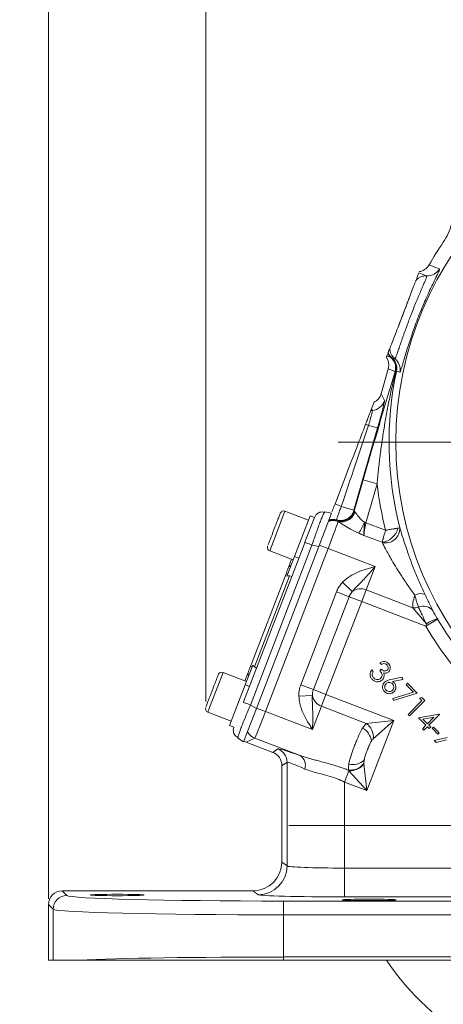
# Model space of a CAD drawing. Header units: inches. Extents: x 0.3 to 33.9, y 0.2 to 21.7.
# Tile 11 of 19: x 17.9 to 21.6, y 5.1 to 13.7. Entities that reach past the tile are written whole.
import ezdxf

# ---------------------------------------------------------------- set-up
doc = ezdxf.new("R2010")
doc.units = ezdxf.units.IN
doc.header["$MEASUREMENT"] = 0
doc.layers.add('SLD-0', color=7, linetype='Continuous', lineweight=15)
doc.styles.add('SLDTEXTSTYLE0', font='TXT', dxfattribs={"width": 0.75})
doc.dimstyles.new('SLDDIMSTYLE0', dxfattribs={"dimtxt": 0.25, "dimasz": 0.13, "dimexe": 0, "dimexo": 0.0625, "dimgap": 0.0625, "dimtad": 0, "dimtih": 1, "dimtoh": 1, "dimrnd": 1e-09, "dimzin": 12, "dimdsep": 46, "dimtxsty": 'SLDTEXTSTYLE0', "dimsah": 1, "dimcen": 0.09, "dimadec": 0, "dimazin": 3, "dimtfac": 1, "dimtofl": 0, "dimtmove": 0, "dimatfit": 3, "dimfxl": 1, "dimfrac": 2, "dimtolj": 1, "dimtzin": 12, "dimarcsym": 0})
doc.dimstyles.new('SLDDIMSTYLE1', dxfattribs={"dimtxt": 0.25, "dimasz": 0.13, "dimexe": 0, "dimexo": 0.0625, "dimgap": 0.0625, "dimtad": 0, "dimtih": 1, "dimtoh": 1, "dimrnd": 1e-09, "dimzin": 12, "dimdsep": 46, "dimtxsty": 'SLDTEXTSTYLE0', "dimsah": 1, "dimcen": 0.09, "dimadec": 0, "dimazin": 3, "dimtfac": 1, "dimtmove": 0, "dimatfit": 0, "dimfxl": 1, "dimfrac": 2, "dimtolj": 1, "dimtzin": 12, "dimarcsym": 0})

# ---------------------------------------------------------------- blocks, each defined once
blk = doc.blocks.new('_D_2')
at = {"layer": 'SLD-0'}
for p, q in [((18.1878, 6.0121), (18.1878, 14.5179)), ((19.5527, 7.7259), (19.5527, 14.5179)), ((18.1878, 14.3929), (17.9378, 14.3929)), ((18.3911, 14.4297), (18.3404, 14.4297)), ((18.3404, 14.4297), (18.3404, 14.0329)), ((19.3493, 14.4297), (19.4001, 14.4297)), ((19.4001, 14.4297), (19.4001, 14.0329)), ((19.5527, 14.3929), (19.8027, 14.3929)), ((18.3404, 14.0329), (18.3911, 14.0329)), ((19.4001, 14.0329), (19.3493, 14.0329))]:
    blk.add_line(p, q, dxfattribs=at)
for points in [[(18.1878, 14.3929), (18.0578, 14.4129), (18.0578, 14.3729)], [(19.5527, 14.3929), (19.6827, 14.3729), (19.6827, 14.4129)]]:
    blk.add_solid(points, dxfattribs=at)
at = {"layer": 'SLD-0', "char_height": 0.25, "attachment_point": 1, "style": 'SLDTEXTSTYLE0'}
for s, insert in [('1.36', (18.4454, 14.8028, 0.413)), ('34.67', (18.4546, 14.3551, 0.413))]:
    blk.add_mtext(s, dxfattribs=dict(at, insert=insert))
blk = doc.blocks.new('_D_3')
at = {"layer": 'SLD-0'}
for p, q in [((19.5527, 7.7259), (19.5527, 14.5179)), ((22.9095, 9.3358), (22.9095, 14.5179)), ((19.5527, 14.3929), (20.6124, 14.3929)), ((20.752, 14.4297), (20.7012, 14.4297)), ((20.7012, 14.4297), (20.7012, 14.0329)), ((21.7102, 14.4297), (21.761, 14.4297)), ((21.761, 14.4297), (21.761, 14.0329)), ((22.9095, 14.3929), (21.8497, 14.3929)), ((20.7012, 14.0329), (20.752, 14.0329)), ((21.761, 14.0329), (21.7102, 14.0329))]:
    blk.add_line(p, q, dxfattribs=at)
for points in [[(19.5527, 14.3929), (19.6827, 14.3729), (19.6827, 14.4129)], [(22.9095, 14.3929), (22.7795, 14.4129), (22.7795, 14.3729)]]:
    blk.add_solid(points, dxfattribs=at)
at = {"layer": 'SLD-0', "char_height": 0.25, "attachment_point": 1, "style": 'SLDTEXTSTYLE0'}
for s, insert in [('3.36', (20.8062, 14.8028, 0.413)), ('85.26', (20.8154, 14.3551, 0.413))]:
    blk.add_mtext(s, dxfattribs=dict(at, insert=insert))
blk = doc.blocks.new('SW_CENTERMARKSYMBOL_0')
at = {"layer": 'SLD-0', "color": 0}
for p, q in [((0, 1), (0, 3.4561)), ((0, 0), (0, 0.5)), ((-1, 0), (-3.4561, 0)), ((0, 0), (-0.5, 0)), ((0, 0), (0, -0.5)), ((0, 0), (0.5, 0)), ((1, 0), (3.4561, 0)), ((0, -1), (0, -3.4561))]:
    blk.add_line(p, q, dxfattribs=at)
blk = doc.blocks.new('SW_CENTERMARKSYMBOL_1')
at = {"layer": 'SLD-0', "color": 0}
for p, q in [((0, 1), (0, 2.635)), ((0, 0), (0, 0.5)), ((-1, 0), (-2.635, 0)), ((0, 0), (-0.5, 0)), ((0, 0), (0, -0.5)), ((0, 0), (0.5, 0)), ((1, 0), (2.635, 0)), ((0, -1), (0, -2.635))]:
    blk.add_line(p, q, dxfattribs=at)

msp = doc.modelspace()

# ---------------------------------------------------------------- linework, layer by layer
at = {"color": 7, "linetype": 'Continuous', "lineweight": 15}
for p, q in [((21.6154, 11.7165), (21.6157, 11.7164)), ((21.4918, 11.5199), (21.4918, 11.5199)), ((21.3102, 11.2081), (21.2206, 10.9745)), ((21.1265, 10.7295), (21.1215, 10.7165)), ((21.1265, 10.7295), (21.1606, 10.7165)), ((21.1342, 10.7496), (21.1346, 10.7506)), ((21.1606, 10.7165), (21.1666, 10.7153)), ((21.0759, 10.4009), (21.1376, 10.616)), ((21.1376, 10.616), (21.1967, 10.5933)), ((21.1376, 10.616), (21.1376, 10.616)), ((21.2039, 10.599), (21.2087, 10.598)), ((21.1049, 10.3428), (21.0759, 10.4009)), ((20.9933, 10.2708), (20.9871, 10.2547)), ((20.9933, 10.2708), (21.0148, 10.3269)), ((20.8404, 9.3907), (21.0449, 10.1036)), ((21.0449, 10.1036), (20.9661, 10.1262)), ((20.9207, 9.6531), (20.8423, 9.3796)), ((20.9207, 9.6531), (21.0408, 9.6186)), ((20.9437, 9.2802), (21.0408, 9.6186)), ((20.8404, 9.3907), (20.7303, 9.4222)), ((20.4447, 9.3023), (20.2412, 9.3804)), ((20.324, 8.9876), (20.4591, 9.3396)), ((20.4138, 9.11), (20.4964, 9.3253)), ((20.4964, 9.3253), (20.4591, 9.3396)), ((20.4964, 9.3252), (20.5104, 9.3485)), ((20.645, 9.3636), (20.5342, 9.0749)), ((20.5807, 9.3656), (20.5863, 9.375)), ((20.645, 9.3636), (20.5863, 9.375)), ((20.8392, 9.3858), (20.8404, 9.3907)), ((20.8423, 9.3796), (20.8392, 9.3858)), ((20.6986, 9.2926), (20.6925, 9.2978)), ((20.702, 9.2903), (20.6986, 9.2926)), ((20.9313, 9.2837), (20.9437, 9.2802)), ((21.1147, 9.2145), (20.9437, 9.2802)), ((20.9267, 9.1703), (21.0836, 9.11)), ((19.8814, 7.7232), (20.4126, 9.1069)), ((19.942, 7.6964), (20.4755, 9.0863)), ((19.9932, 7.6656), (20.5342, 9.0749)), ((20.1027, 9.1088), (20.0932, 9.084)), ((20.5342, 9.0749), (20.4755, 9.0863)), ((20.6167, 9.0563), (20.5386, 9.0863)), ((20.073, 7.6399), (20.6167, 9.0563)), ((20.1086, 9.035), (20.3121, 8.9568)), ((20.2578, 8.8153), (20.324, 8.9876)), ((20.324, 8.9876), (20.3613, 8.9733)), ((20.6167, 9.0563), (21.024, 8.8999)), ((20.2705, 8.8902), (20.2981, 8.9622)), ((20.9461, 8.6969), (21.024, 8.8999)), ((19.9411, 8.0322), (20.2502, 8.8373)), ((19.9763, 8.027), (20.2798, 8.8176)), ((20.2502, 8.8373), (20.2642, 8.8319)), ((20.3001, 8.814), (20.2798, 8.8176)), ((20.8249, 8.6813), (20.7411, 8.763)), ((20.688, 8.6795), (20.3781, 7.8722)), ((20.7976, 8.6375), (20.688, 8.6795)), ((20.9071, 8.5954), (20.9461, 8.6969)), ((21.3515, 8.5413), (20.9461, 8.6969)), ((20.4877, 7.8301), (20.7976, 8.6375)), ((20.5972, 7.7881), (20.9071, 8.5954)), ((20.7976, 8.6375), (20.9071, 8.5954)), ((20.9071, 8.5954), (21.4627, 8.3822)), ((21.3515, 8.5413), (21.4689, 8.4011)), ((21.5659, 8.4433), (21.4627, 8.3822)), ((21.4689, 8.4011), (21.4627, 8.3822)), ((21.5659, 8.4433), (21.5653, 8.4444)), ((19.8954, 7.8711), (19.9615, 8.0434)), ((21.079, 8.0498), (21.0654, 8.0634)), ((19.9072, 7.9019), (19.7037, 7.98)), ((19.8932, 7.9073), (19.9208, 7.9793)), ((19.9551, 8.0268), (19.9411, 8.0322)), ((19.9939, 8.0161), (19.9763, 8.027)), ((20.9945, 8.0013), (21.0075, 7.9882)), ((21.0634, 7.9964), (21.0755, 8.0086)), ((19.7603, 7.5191), (19.8954, 7.8711)), ((19.8954, 7.8711), (19.9327, 7.8568)), ((20.4877, 7.8301), (20.3781, 7.8722)), ((21.1594, 7.9174), (21.2599, 7.9372)), ((21.2637, 7.9191), (21.1734, 7.9006)), ((21.2599, 7.9372), (21.2637, 7.9191)), ((21.2927, 7.8726), (21.3053, 7.8851)), ((21.3565, 7.8088), (21.2927, 7.8726)), ((21.3053, 7.8851), (21.3896, 7.8008)), ((20.4877, 7.8301), (20.5972, 7.7881)), ((20.5583, 7.6866), (20.5972, 7.7881)), ((21.1854, 7.5623), (20.5972, 7.7881)), ((21.1768, 7.7521), (21.3565, 7.8088)), ((21.3896, 7.8008), (21.1822, 7.7356)), ((19.5651, 7.7085), (19.5556, 7.6836)), ((20.4787, 7.7793), (20.3617, 7.7746)), ((21.1822, 7.7356), (21.1768, 7.7521)), ((21.3096, 7.6149), (21.4295, 7.7349)), ((21.4558, 7.7347), (21.3228, 7.6017)), ((21.4086, 7.7558), (21.4296, 7.7608)), ((21.4295, 7.7349), (21.4086, 7.7558)), ((21.4296, 7.7608), (21.4558, 7.7347)), ((19.5711, 7.6346), (19.7746, 7.5565)), ((19.8824, 7.3769), (19.9932, 7.6656)), ((19.942, 7.6964), (19.9932, 7.6656)), ((20.073, 7.6399), (19.9949, 7.6699)), ((20.4803, 7.4836), (20.073, 7.6399)), ((20.4803, 7.4836), (20.5583, 7.6866)), ((20.5583, 7.6866), (20.9475, 7.5372)), ((21.3228, 7.6017), (21.3096, 7.6149)), ((21.4014, 7.5849), (21.5809, 7.6163)), ((21.5836, 7.6136), (21.4909, 7.5209)), ((21.5809, 7.6163), (21.5836, 7.6136)), ((20.9475, 7.5372), (20.9156, 7.4966)), ((21.1854, 7.5623), (20.9475, 7.5372)), ((20.9516, 6.9533), (21.1854, 7.5623)), ((21.0075, 7.4023), (21.1854, 7.5623)), ((21.4649, 7.5214), (21.4014, 7.5849)), ((21.533, 7.5896), (21.4385, 7.5733)), ((21.4385, 7.5733), (21.4776, 7.5342)), ((21.4776, 7.5342), (21.533, 7.5896)), ((19.7603, 7.5191), (19.7976, 7.5048)), ((19.7925, 7.4781), (19.7976, 7.5049)), ((21.434, 7.4905), (21.4649, 7.5214)), ((21.4473, 7.4772), (21.434, 7.4905)), ((21.4782, 7.5081), (21.4473, 7.4772)), ((21.4943, 7.492), (21.4782, 7.5081)), ((21.4909, 7.5209), (21.507, 7.5048)), ((21.507, 7.5048), (21.4943, 7.492)), ((21.5194, 7.494), (21.5304, 7.505)), ((21.5692, 7.4443), (21.5194, 7.494)), ((21.5304, 7.505), (21.5802, 7.4553)), ((21.5802, 7.4553), (21.5692, 7.4443)), ((19.8311, 7.4077), (19.8335, 7.4198)), ((19.8824, 7.3769), (19.8311, 7.4077)), ((19.9027, 7.3741), (19.9793, 7.4083)), ((20.1343, 7.2852), (19.9027, 7.3741)), ((19.9793, 7.4083), (20.3727, 7.2573)), ((21.5373, 7.3872), (21.6482, 7.4133)), ((21.5529, 7.3716), (21.5373, 7.3872)), ((21.6433, 7.3927), (21.5529, 7.3716)), ((20.1786, 7.3156), (20.1343, 7.2852)), ((20.2145, 7.1686), (20.2587, 7.199)), ((20.2587, 7.199), (20.2587, 6.2987)), ((20.9265, 7.1912), (20.9284, 7.2179)), ((20.9272, 7.1843), (20.9265, 7.1912)), ((20.2145, 6.3319), (20.2145, 7.1686)), ((20.7963, 7.126), (20.7584, 7.0274)), ((20.7916, 7.1311), (20.7963, 7.126)), ((20.7963, 7.126), (20.9516, 6.9533)), ((20.9516, 6.9533), (20.9272, 7.1843)), ((20.7584, 7.0274), (20.9516, 6.9533)), ((20.7584, 6.2797), (20.7584, 7.0274)), ((20.2587, 6.2987), (20.2145, 6.3319)), ((20.7584, 6.2797), (20.7584, 6.0298)), ((21.964, 6.2797), (20.7584, 6.2797)), ((18.3484, 6.0414), (18.3078, 6.082)), ((19.9646, 6.082), (18.3078, 6.082)), ((19.9646, 6.082), (20.0089, 6.0488)), ((20.2278, 5.8735), (20.2278, 5.9934)), ((25.5812, 5.9934), (20.2278, 5.9934)), ((20.7584, 6.0298), (21.8524, 6.0298)), ((18.1878, 5.9621), (18.2285, 5.9214)), ((18.1878, 5.9621), (18.1878, 5.4808)), ((18.2285, 5.9214), (18.2285, 5.4808)), ((20.2278, 5.5073), (20.2278, 5.8735)), ((20.2278, 5.8735), (25.5812, 5.8735)), ((18.2285, 5.4808), (18.1878, 5.4808)), ((18.4538, 5.4808), (18.2285, 5.4808)), ((20.2278, 5.4808), (20.2278, 5.5073)), ((25.5812, 5.5073), (20.2278, 5.5073)), ((25.5812, 5.4808), (20.2278, 5.4808))]:
    msp.add_line(p, q, dxfattribs=at)
at = {"color": 8, "linetype": 'Continuous', "lineweight": 15}
for p, q in [((20.2412, 9.3804), (20.1237, 9.0743)), ((20.1237, 9.0743), (20.1086, 9.035)), ((19.7037, 7.98), (19.5862, 7.6739)), ((19.5862, 7.6739), (19.5711, 7.6346))]:
    msp.add_line(p, q, dxfattribs=at)
at = {"color": 7, "linetype": 'Continuous', "lineweight": 15, "flags": 128}
for points in [[(21.5822, 11.4846), (21.5743, 11.4876), (21.5427, 11.5), (21.4918, 11.5199)], [(21.4725, 11.4252), (21.4647, 11.4282), (21.4332, 11.4404), (21.4037, 11.4518)], [(21.1672, 10.7155), (21.1751, 10.7125), (21.1959, 10.7046)], [(21.2087, 10.598), (21.2167, 10.595), (21.2377, 10.5871)]]:
    msp.add_lwpolyline(points, dxfattribs=at)
at = {"color": 7, "linetype": 'Continuous', "lineweight": 15}
msp.add_circle((24.1595, 9.9804), 2.9561, dxfattribs=at)
for centre, radius, start, end in [((24.1595, 9.9804), 3.08, 145.68866, 150.01049), ((21.4786, 11.545), 0.12, 267.12145, 329.751), ((21.4665, 11.3054), 0.12, 87.1173, 136.78866), ((21.2716, 10.7976), 0.12, 181.21134, 230.8827), ((21.2398, 10.8065), 0.1199, 208.32095, 228.67014), ((21.2427, 10.8087), 0.1205, 207.32433, 230.8289), ((21.243, 10.8084), 0.1199, 206.84969, 230.78696), ((21.0813, 10.6264), 0.12, 343.98483, 48.66061), ((21.0882, 10.626), 0.1188, 346.86443, 48.73337), ((21.0913, 10.6226), 0.12, 348.15797, 50.77799), ((21.1202, 10.6115), 0.12, 348.249, 50.87855), ((24.1595, 9.9804), 3.0147, 168.17845, 194.3092), ((20.9895, 10.3761), 0.1201, 274.94933, 343.90746), ((21.0102, 10.1368), 0.1201, 94.94472, 101.08972), ((22.0675, 12.9072), 2.9912, 247.88685, 248.39395), ((24.1595, 9.9804), 3.1396, 186.61581, 194.11826), ((30.1387, 33.9146), 26.2373, 248.85849, 248.98642), ((20.2298, 9.3505), 0.032, 69, 159), ((20.7238, 9.4191), 0.1201, 253.4565, 343.90766), ((20.7269, 9.4129), 0.1201, 253.35459, 343.90768), ((20.7327, 9.4069), 0.1193, 253.39139, 344.20139), ((20.6592, 9.1777), 0.1205, 69.18139, 110.51555), ((20.6592, 9.1791), 0.1201, 70.85707, 110.3491), ((20.6581, 9.1828), 0.1201, 73.34254, 108.86771), ((20.6554, 9.1888), 0.1201, 73.44386, 106.02337), ((20.2976, 9.555), 0.6893, 327.9309, 336.82233), ((21.0609, 9.275), 0.1665, 277.81046, 345.46101), ((21.1149, 9.2285), 0.1236, 255.95677, 3.12689), ((20.1201, 9.0648), 0.032, 159, 249), ((20.2954, 8.8788), 0.0274, 95.79156, 155.40829), ((20.8991, 8.5836), 0.1227, 67.49934, 127.23491), ((21.4166, 8.5719), 0.0929, 63.96451, 121.27064), ((21.4429, 8.4496), 0.1053, 36.84227, 113.61876), ((21.3652, 8.6565), 0.116, 263.22283, 287.84233), ((21.6307, 8.1695), 0.2826, 103.39765, 124.93181), ((24.1595, 9.9804), 3.0148, 210.65257, 225.54358), ((24.1595, 9.9804), 3.1348, 210.65257, 225.54358), ((19.6922, 7.9501), 0.032, 69, 159), ((19.947, 7.9711), 0.0274, 162.59171, 222.20844), ((20.5992, 7.8022), 0.1227, 190.76509, 250.50066), ((19.5825, 7.6645), 0.032, 159, 249), ((20.8619, 7.4183), 0.1465, 353.75158, 54.24842), ((20.0225, 7.5203), 0.1201, 207.59422, 248.92282), ((20.8432, 7.3669), 0.1486, 5.52242, 60.84324), ((20.1336, 7.1989), 0.1251, 0.05219, 68.94781), ((20.3169, 7.1718), 0.102, 342.18161, 56.84741), ((20.8076, 7.2768), 0.1465, 263.75273, 324.25137), ((20.8281, 7.3275), 0.1486, 257.15676, 312.47758), ((20.8067, 7.2786), 0.153, 266.07251, 321.92749), ((20.0086, 6.2989), 0.2501, 270.06892, 359.94636), ((18.3485, 5.9213), 0.1201, 90.04597, 179.95403), ((22.9095, 6.6508), 2.135, 213.23055, 326.76945)]:
    msp.add_arc(centre, radius, start, end, dxfattribs=at)
for centre, major_axis, ratio, start_param, end_param in [((20.9606, 10.4341), (-0.0536, 0.1075), 0.998667, 3.14741, 3.969959), ((21.75, 8.8508), (-1.6238, 3.4426), 0.022792, 1.134912, 1.139471), ((21.0368, 10.1067), (0.0678, 0.2364), 0.034788, 4.709342, 6.245231), ((20.665, 9.2139), (0.8719, 2.6055), 0.001529, 1.213574, 1.491243), ((20.9565, 9.3249), (0.1142, -0.0552), 0.066735, 3.187995, 3.47672), ((20.6124, 9.058), (0.0896, 0.2334), 0.018159, 4.712389, 6.194904), ((20.8584, 9.1491), (-1.6238, 3.4426), 0.022792, 1.515069, 1.51685), ((20.9519, 9.277), (0.0243, 0.1246), 0.068016, 1.558839, 2.613717), ((20.2704, 8.7728), (0.0164, 0.0428), 0.916331, 0.174533, 0.698222), ((19.9993, 8.0665), (0.0164, 0.0428), 0.916331, 2.44337, 2.96706), ((20.0687, 7.6416), (0.0896, 0.2334), 0.018159, 3.176499, 4.712389), ((19.9459, 7.4862), (-0.1098, -0.0489), 0.998783, 0.618044, 0.784789), ((20.0894, 7.1685), (-0.1031, -0.0709), 0.999103, 2.539873, 3.743313), ((20.8032, 7.0751), (0.625, -0.2402), 0.032596, 2.343173, 3.119213), ((20.7584, 6.9584), (0.4999, -0.2403), 0.037993, 2.348907, 3.124947), ((19.9643, 6.3321), (0.2002, -0.1501), 0.999049, 5.356262, 6.926144), ((20.7584, 6.2994), (0.5, 0), 0.039279, 3.176499, 4.712389), ((18.3079, 5.962), (0.0849, -0.0849), 0.999315, 2.356537, 3.926648), ((20.2278, 6.0426), (1.88, 0), 0.026186, 3.167773, 4.712389), ((20.7584, 6.0494), (0.75, 0), 0.026186, 3.176499, 4.712389), ((20.2278, 5.9227), (2, 0), 0.024615, 3.167773, 4.712389), ((20.2278, 5.458), (2, 0), 0.024615, 1.570796, 2.661649)]:
    msp.add_ellipse(centre, major_axis=major_axis, ratio=ratio, start_param=start_param, end_param=end_param, dxfattribs=at)
for centre in [(18.7845, 6.046), (20.9725, 6.0035)]:
    msp.add_ellipse(centre, major_axis=(0.2344, 0), ratio=0.026186, dxfattribs=at)
for points, knots in [([(21.7001, 12.0459), (21.7014, 12.0174), (21.7041, 11.9595), (21.689, 11.8741), (21.661, 11.7911), (21.6308, 11.7416), (21.6154, 11.7165)], [0, 0, 0, 0, 0.246215, 0.500001, 0.746214, 1, 1, 1, 1]), ([(21.2377, 10.5871), (21.238, 10.5871), (21.2388, 10.5872), (21.2412, 10.5907), (21.246, 10.6024), (21.2548, 10.6304), (21.2667, 10.6707), (21.2815, 10.7213), (21.2995, 10.7814), (21.3204, 10.8477), (21.3446, 10.9199), (21.3711, 10.9945), (21.4001, 11.0708), (21.4303, 11.1452), (21.461, 11.2169), (21.4906, 11.2824), (21.5181, 11.3412), (21.542, 11.3909), (21.5614, 11.4313), (21.5751, 11.4607), (21.583, 11.48), (21.5825, 11.483), (21.5822, 11.4846)], [0, 0, 0, 0, 0.0191636, 0.0383909, 0.0921782, 0.1474506, 0.2008183, 0.2556938, 0.3079923, 0.3618137, 0.4133907, 0.4665477, 0.5182761, 0.5716492, 0.6239142, 0.6778033, 0.7303654, 0.7844485, 0.8373932, 0.8917939, 0.9451748, 1, 1, 1, 1]), ([(21.4918, 11.5199), (21.4882, 11.5143), (21.4809, 11.5029), (21.4666, 11.4886), (21.4501, 11.4766), (21.4342, 11.4688), (21.4198, 11.4639), (21.4116, 11.4623), (21.4075, 11.4615)], [0, 0, 0, 0, 0.188109, 0.381674, 0.569783, 0.763343, 0.881025, 1, 1, 1, 1]), ([(21.1959, 10.7046), (21.196, 10.7045), (21.1965, 10.7045), (21.1978, 10.7058), (21.2003, 10.7104), (21.2036, 10.7181), (21.2077, 10.7286), (21.2125, 10.7418), (21.218, 10.7576), (21.2244, 10.7761), (21.2315, 10.7969), (21.2392, 10.8196), (21.2476, 10.8442), (21.2568, 10.8709), (21.2665, 10.8988), (21.2766, 10.9274), (21.287, 10.9566), (21.298, 10.9869), (21.3117, 11.0239), (21.3255, 11.0603), (21.3428, 11.105), (21.3577, 11.1427), (21.3724, 11.1789), (21.3868, 11.214), (21.4006, 11.2471), (21.4138, 11.278), (21.4232, 11.3001), (21.4321, 11.3209), (21.4404, 11.3402), (21.448, 11.3581), (21.4549, 11.3742), (21.4608, 11.3885), (21.4657, 11.4007), (21.4692, 11.41), (21.4722, 11.4188), (21.4734, 11.424), (21.4728, 11.4249), (21.4725, 11.4252)], [0, 0, 0, 0, 0.006608, 0.03474, 0.063086, 0.092112, 0.121373, 0.149318, 0.177473, 0.206297, 0.235354, 0.263061, 0.290977, 0.319565, 0.348389, 0.375065, 0.401938, 0.429444, 0.457173, 0.500028, 0.524643, 0.57466, 0.600115, 0.62446, 0.673879, 0.699, 0.724166, 0.74949, 0.775306, 0.801289, 0.827981, 0.854857, 0.882311, 0.909965, 0.93221, 0.977211, 1, 1, 1, 1]), ([(21.3102, 11.2081), (21.313, 11.2153), (21.324, 11.244), (21.3434, 11.2945), (21.3643, 11.3491), (21.376, 11.3794), (21.3783, 11.3855), (21.3791, 11.3875)], [0, 0, 0, 0, 0.070467, 0.277117, 0.56329, 0.852377, 1, 1, 1, 1]), ([(21.3791, 11.3875), (21.3812, 11.393), (21.3875, 11.4094), (21.3931, 11.424), (21.3998, 11.4416), (21.4022, 11.4477), (21.4037, 11.4518)], [0, 0, 0, 0, 0.114166, 0.342488, 0.570881, 1, 1, 1, 1]), ([(21.3102, 11.2081), (21.3057, 11.1957), (21.2923, 11.159), (21.2724, 11.1062), (21.2463, 11.0387), (21.2313, 11.0013), (21.2206, 10.9745)], [0, 0, 0, 0, 0.169371, 0.500138, 0.642092, 1, 1, 1, 1]), ([(21.1517, 10.7951), (21.1541, 10.8013), (21.1588, 10.8137), (21.1798, 10.8682), (21.2005, 10.9223), (21.2137, 10.9568), (21.219, 10.9705), (21.2206, 10.9745)], [0, 0, 0, 0, 0.322606, 0.642639, 0.869131, 0.960935, 1, 1, 1, 1]), ([(21.136, 10.7543), (21.137, 10.7568), (21.1392, 10.7627), (21.1436, 10.774), (21.149, 10.7881), (21.1517, 10.7951)], [0, 0, 0, 0, 0.2735335, 0.6367024, 1, 1, 1, 1]), ([(21.1215, 10.7165), (21.1256, 10.7096), (21.1366, 10.6911), (21.1449, 10.6559), (21.14, 10.6293), (21.1376, 10.616)], [0, 0, 0, 0, 0.230653, 0.615325, 1, 1, 1, 1]), ([(21.1265, 10.7295), (21.1269, 10.7305), (21.1279, 10.7333), (21.13, 10.7385), (21.1312, 10.7419)], [0, 0, 0, 0, 0.356458, 1, 1, 1, 1]), ([(21.1666, 10.7153), (21.1667, 10.7154), (21.167, 10.7155), (21.1671, 10.7155), (21.1672, 10.7155)], [0, 0, 0, 0, 0.44896, 1, 1, 1, 1]), ([(21.1967, 10.5933), (21.1741, 10.5172), (21.1288, 10.3649), (21.0602, 10.1326), (20.9906, 9.8955), (20.9441, 9.7341), (20.9207, 9.6531)], [0, 0, 0, 0, 0.2475226, 0.4953545, 0.7466444, 1, 1, 1, 1]), ([(21.0408, 9.6186), (21.0446, 9.659), (21.0523, 9.7399), (21.0664, 9.8608), (21.0826, 9.9816), (21.1013, 10.1037), (21.1227, 10.2271), (21.147, 10.3517), (21.1738, 10.4758), (21.1939, 10.5579), (21.2039, 10.599)], [0, 0, 0, 0, 0.121753, 0.243667, 0.365943, 0.488306, 0.616057, 0.743881, 0.871908, 1, 1, 1, 1]), ([(21.1967, 10.5933), (21.1974, 10.5945), (21.1989, 10.5968), (21.2022, 10.5983), (21.2039, 10.599)], [0, 0, 0, 0, 0.4965896, 1, 1, 1, 1]), ([(20.9871, 10.2547), (20.9863, 10.2527), (20.9848, 10.2487), (20.9765, 10.2271), (20.9648, 10.1967), (20.9524, 10.1644), (20.9445, 10.1437), (20.9415, 10.136)], [0, 0, 0, 0, 0.215697, 0.431707, 0.649625, 0.869325, 1, 1, 1, 1]), ([(20.9661, 10.1262), (20.9687, 10.135), (20.9754, 10.1579), (20.9843, 10.1897), (20.9925, 10.2205), (20.9982, 10.2438), (21.0001, 10.2546), (20.9999, 10.2561), (20.9998, 10.2565)], [0, 0, 0, 0, 0.133792, 0.349994, 0.507744, 0.714733, 0.929626, 1, 1, 1, 1]), ([(20.9415, 10.136), (20.9158, 10.0689), (20.8272, 9.8381), (20.7385, 9.6071), (20.6756, 9.4433)], [0, 0, 0, 0, 0.290691, 1, 1, 1, 1]), ([(20.6756, 9.4433), (20.6695, 9.4275), (20.6601, 9.4028), (20.6521, 9.3821), (20.6493, 9.3746)], [0, 0, 0, 0, 0.641376, 1, 1, 1, 1]), ([(20.6896, 9.3039), (20.6896, 9.3049), (20.6897, 9.3074), (20.6937, 9.3207), (20.7012, 9.3431), (20.7115, 9.3723), (20.7225, 9.4017), (20.7289, 9.4185), (20.7303, 9.4222)], [0, 0, 0, 0, 0.143666, 0.362558, 0.499578, 0.718486, 0.937392, 1, 1, 1, 1]), ([(20.1996, 9.3612), (20.1996, 9.3614), (20.1998, 9.3619), (20.1977, 9.3563), (20.1921, 9.3418), (20.1807, 9.312), (20.1651, 9.2713), (20.151, 9.2346), (20.1397, 9.2052), (20.1286, 9.1764), (20.1153, 9.1415), (20.1076, 9.1217), (20.1027, 9.1088)], [0, 0, 0, 0, 0.0396809, 0.1239581, 0.206484, 0.3597873, 0.5130906, 0.5956165, 0.6798936, 0.7641708, 0.8466967, 1, 1, 1, 1]), ([(20.5822, 9.3705), (20.5758, 9.3719), (20.563, 9.3747), (20.5435, 9.3714), (20.5251, 9.3633), (20.5152, 9.3534), (20.5103, 9.3485)], [0, 0, 0, 0, 0.252652, 0.503903, 0.753133, 1, 1, 1, 1]), ([(20.9313, 9.2837), (20.9196, 9.2928), (20.8956, 9.3114), (20.8731, 9.3423), (20.8595, 9.3611), (20.8518, 9.3706), (20.8491, 9.373), (20.8475, 9.3744)], [0, 0, 0, 0, 0.287489, 0.585556, 0.818707, 0.895758, 1, 1, 1, 1]), ([(20.702, 9.2903), (20.7033, 9.2896), (20.7165, 9.2823), (20.7509, 9.2599), (20.8105, 9.2227), (20.8574, 9.2005), (20.8818, 9.189)], [0, 0, 0, 0, 0.032981, 0.337416, 0.655229, 1, 1, 1, 1]), ([(20.9267, 9.1703), (20.9267, 9.1704), (20.9266, 9.1707), (20.9264, 9.1733), (20.9262, 9.179), (20.9261, 9.1955), (20.9277, 9.2257), (20.9304, 9.2602), (20.9312, 9.2797), (20.9313, 9.2837)], [0, 0, 0, 0, 0.0040592, 0.0146748, 0.1064973, 0.2213194, 0.565606, 0.9113159, 1, 1, 1, 1]), ([(20.8818, 9.189), (20.8835, 9.1883), (20.8917, 9.1848), (20.9053, 9.1791), (20.9184, 9.1737), (20.9251, 9.1709), (20.9265, 9.1703), (20.9267, 9.1703)], [0, 0, 0, 0, 0.113147, 0.55018, 0.907441, 0.987255, 1, 1, 1, 1]), ([(21.1147, 9.2145), (21.1147, 9.2144), (21.1135, 9.2103), (21.1111, 9.2024), (21.1073, 9.1896), (21.1008, 9.168), (21.0952, 9.1489), (21.0885, 9.1264), (21.0858, 9.1174), (21.0836, 9.11)], [0, 0, 0, 0, 0.0034304, 0.0967701, 0.1892275, 0.3086031, 0.627922, 0.6935814, 1, 1, 1, 1]), ([(21.1147, 9.2145), (21.1149, 9.2146), (21.1191, 9.2153), (21.1272, 9.2167), (21.1403, 9.2189), (21.1559, 9.2216), (21.1734, 9.2247), (21.1875, 9.2271), (21.2001, 9.2293), (21.2114, 9.2313), (21.2185, 9.2326), (21.2221, 9.2332)], [0, 0, 0, 0, 0.0034233, 0.0965672, 0.1888305, 0.3084825, 0.4660683, 0.6282067, 0.6932316, 0.8445932, 1, 1, 1, 1]), ([(21.2383, 9.2353), (21.2361, 9.2352), (21.2333, 9.2351), (21.2239, 9.2335), (21.2221, 9.2332)], [0, 0, 0, 0, 0.8097189, 1, 1, 1, 1]), ([(21.4574, 8.6553), (21.442, 8.6883), (21.4109, 8.7552), (21.3688, 8.8558), (21.3317, 8.952), (21.3026, 9.0339), (21.2786, 9.1059), (21.2566, 9.1755), (21.2451, 9.2133), (21.2383, 9.2353)], [0, 0, 0, 0, 0.166275, 0.337727, 0.47723, 0.620695, 0.730528, 0.843328, 1, 1, 1, 1]), ([(21.0836, 9.11), (21.0837, 9.1099), (21.0842, 9.1095), (21.0846, 9.109), (21.0849, 9.1086)], [0, 0, 0, 0, 0.209807, 1, 1, 1, 1]), ([(21.0849, 9.1086), (21.0942, 9.0911), (21.1177, 9.047), (21.1617, 8.9674), (21.2099, 8.8864), (21.2572, 8.8113), (21.3103, 8.7317), (21.3489, 8.6783), (21.3684, 8.6513)], [0, 0, 0, 0, 0.14188, 0.356834, 0.500225, 0.646485, 0.821608, 1, 1, 1, 1]), ([(21.024, 8.8999), (21.0238, 8.8999), (21.0109, 8.8963), (20.9851, 8.8893), (20.9345, 8.8743), (20.8734, 8.8527), (20.8052, 8.8174), (20.7627, 8.7848), (20.7431, 8.765), (20.7411, 8.763)], [0, 0, 0, 0, 0.001933, 0.126805, 0.251622, 0.499636, 0.737052, 0.973799, 1, 1, 1, 1]), ([(20.8249, 8.6813), (20.826, 8.6827), (20.8518, 8.7144), (20.9072, 8.7667), (20.973, 8.8401), (21.0118, 8.8856), (21.0239, 8.8998), (21.024, 8.8999)], [0, 0, 0, 0, 0.018902, 0.426946, 0.821584, 0.997921, 1, 1, 1, 1]), ([(20.7411, 8.763), (20.7389, 8.7607), (20.7277, 8.749), (20.7098, 8.7252), (20.6956, 8.6986), (20.6893, 8.6829), (20.688, 8.6795)], [0, 0, 0, 0, 0.096516, 0.48907, 0.892319, 1, 1, 1, 1]), ([(20.7976, 8.6375), (20.7983, 8.6393), (20.8015, 8.6474), (20.8087, 8.6614), (20.8179, 8.6738), (20.8238, 8.6801), (20.8249, 8.6813)], [0, 0, 0, 0, 0.112407, 0.504421, 0.906519, 1, 1, 1, 1]), ([(21.3684, 8.6513), (21.3681, 8.6502), (21.3611, 8.6275), (21.3496, 8.5858), (21.3509, 8.556), (21.3515, 8.5413)], [0, 0, 0, 0, 0.023642, 0.518923, 1, 1, 1, 1]), ([(21.3684, 8.6513), (21.3739, 8.6308), (21.3837, 8.5938), (21.3933, 8.5626), (21.3995, 8.5488), (21.4008, 8.5461)], [0, 0, 0, 0, 0.498998, 0.899108, 1, 1, 1, 1]), ([(21.5272, 8.5127), (21.5255, 8.516), (21.5168, 8.5335), (21.5015, 8.5643), (21.4793, 8.6095), (21.4648, 8.6399), (21.4574, 8.6553)], [0, 0, 0, 0, 0.086595, 0.463628, 0.727497, 1, 1, 1, 1]), ([(21.4008, 8.5461), (21.4058, 8.535), (21.4188, 8.5062), (21.4434, 8.4538), (21.462, 8.4155), (21.4689, 8.4011)], [0, 0, 0, 0, 0.281747, 0.729864, 1, 1, 1, 1]), ([(21.5653, 8.4444), (21.5648, 8.4452), (21.5622, 8.4496), (21.5514, 8.4682), (21.5389, 8.4905), (21.5296, 8.5081), (21.5275, 8.5121), (21.5272, 8.5127)], [0, 0, 0, 0, 0.033201, 0.184022, 0.765509, 0.963391, 1, 1, 1, 1]), ([(21.0654, 8.0634), (21.072, 8.067), (21.0851, 8.0741), (21.1064, 8.0755), (21.1251, 8.07), (21.1341, 8.0624), (21.1386, 8.0586)], [0, 0, 0, 0, 0.280367, 0.559802, 0.779809, 1, 1, 1, 1]), ([(21.1256, 8.0456), (21.122, 8.0487), (21.1147, 8.0547), (21.0972, 8.0571), (21.0859, 8.0526), (21.079, 8.0498)], [0, 0, 0, 0, 0.280108, 0.5597, 1, 1, 1, 1]), ([(21.1287, 7.9999), (21.1315, 8.0038), (21.1372, 8.0116), (21.1372, 8.0255), (21.1331, 8.0372), (21.1281, 8.0428), (21.1256, 8.0456)], [0, 0, 0, 0, 0.278749, 0.558588, 0.779116, 1, 1, 1, 1]), ([(21.1386, 8.0586), (21.1433, 8.0527), (21.1528, 8.0408), (21.1569, 8.0196), (21.1534, 8.0001), (21.1461, 7.9907), (21.1425, 7.986)], [0, 0, 0, 0, 0.279978, 0.559774, 0.780047, 1, 1, 1, 1]), ([(19.662, 7.9609), (19.6621, 7.961), (19.6623, 7.9615), (19.6601, 7.9559), (19.6546, 7.9415), (19.6431, 7.9117), (19.6275, 7.8709), (19.6134, 7.8343), (19.6021, 7.8048), (19.5911, 7.776), (19.5777, 7.7412), (19.5701, 7.7213), (19.5651, 7.7085)], [0, 0, 0, 0, 0.0396809, 0.1239581, 0.206484, 0.3597873, 0.5130906, 0.5956165, 0.6798936, 0.7641708, 0.8466967, 1, 1, 1, 1]), ([(20.9992, 7.9186), (20.9937, 7.9252), (20.9827, 7.9383), (20.9788, 7.9627), (20.9839, 7.9842), (20.991, 7.9956), (20.9945, 8.0013)], [0, 0, 0, 0, 0.279839, 0.558922, 0.779224, 1, 1, 1, 1]), ([(21.0075, 7.9882), (21.0047, 7.9832), (20.9998, 7.9743), (20.999, 7.9641), (20.9986, 7.9597)], [0, 0, 0, 0, 0.560712, 1, 1, 1, 1]), ([(20.9986, 7.9597), (20.9998, 7.9537), (21.0018, 7.943), (21.0091, 7.9349), (21.0123, 7.9314)], [0, 0, 0, 0, 0.558676, 1, 1, 1, 1]), ([(21.0733, 7.9284), (21.0763, 7.9322), (21.0823, 7.9397), (21.0852, 7.9543), (21.082, 7.9753), (21.071, 7.9877), (21.0634, 7.9964)], [0, 0, 0, 0, 0.186672, 0.373506, 0.56025, 1, 1, 1, 1]), ([(21.0755, 8.0086), (21.0798, 8.0049), (21.0882, 7.9975), (21.103, 7.9918), (21.118, 7.9918), (21.1251, 7.9972), (21.1287, 7.9999)], [0, 0, 0, 0, 0.2809531, 0.5614333, 0.7808001, 1, 1, 1, 1]), ([(21.1425, 7.986), (21.139, 7.9831), (21.1322, 7.9773), (21.1165, 7.9726), (21.1051, 7.9746), (21.0982, 7.9758)], [0, 0, 0, 0, 0.280348, 0.560451, 1, 1, 1, 1]), ([(21.0982, 7.9758), (21.0999, 7.9709), (21.103, 7.9621), (21.1027, 7.9528), (21.1025, 7.9487)], [0, 0, 0, 0, 0.559801, 1, 1, 1, 1]), ([(20.3781, 7.8722), (20.3757, 7.8654), (20.3708, 7.8517), (20.3653, 7.8285), (20.3615, 7.8027), (20.3616, 7.784), (20.3617, 7.7746)], [0, 0, 0, 0, 0.218332, 0.438286, 0.71723, 1, 1, 1, 1]), ([(21.0875, 7.9164), (21.0801, 7.9108), (21.0653, 7.8997), (21.0387, 7.8974), (21.0157, 7.9045), (21.0047, 7.9139), (20.9992, 7.9186)], [0, 0, 0, 0, 0.279417, 0.55893, 0.779311, 1, 1, 1, 1]), ([(21.0123, 7.9314), (21.0172, 7.9272), (21.0269, 7.9188), (21.0451, 7.9158), (21.0615, 7.9188), (21.0694, 7.9252), (21.0733, 7.9284)], [0, 0, 0, 0, 0.280313, 0.559638, 0.779898, 1, 1, 1, 1]), ([(21.1025, 7.9487), (21.1012, 7.9419), (21.099, 7.9298), (21.091, 7.9205), (21.0875, 7.9164)], [0, 0, 0, 0, 0.559504, 1, 1, 1, 1]), ([(21.1051, 7.8127), (21.0999, 7.8193), (21.0894, 7.8327), (21.0869, 7.857), (21.0928, 7.8782), (21.1013, 7.8885), (21.1055, 7.8936)], [0, 0, 0, 0, 0.279715, 0.559076, 0.779551, 1, 1, 1, 1]), ([(21.1055, 7.8936), (21.1147, 7.9001), (21.131, 7.9118), (21.1507, 7.9157), (21.1594, 7.9174)], [0, 0, 0, 0, 0.558238, 1, 1, 1, 1]), ([(21.1186, 7.8809), (21.115, 7.8763), (21.1077, 7.8671), (21.1063, 7.8504), (21.1098, 7.8356), (21.1156, 7.8286), (21.1186, 7.8251)], [0, 0, 0, 0, 0.2795594, 0.5593468, 0.7796017, 1, 1, 1, 1]), ([(21.1746, 7.881), (21.1699, 7.8847), (21.1607, 7.8919), (21.144, 7.8934), (21.1292, 7.8898), (21.1221, 7.8839), (21.1186, 7.8809)], [0, 0, 0, 0, 0.279559, 0.559349, 0.779582, 1, 1, 1, 1]), ([(21.1734, 7.9006), (21.1766, 7.8989), (21.1824, 7.8958), (21.1872, 7.8914), (21.1894, 7.8895)], [0, 0, 0, 0, 0.560059, 1, 1, 1, 1]), ([(21.1745, 7.8251), (21.1781, 7.8297), (21.1854, 7.8389), (21.1869, 7.8556), (21.1834, 7.8704), (21.1775, 7.8775), (21.1746, 7.881)], [0, 0, 0, 0, 0.279563, 0.559339, 0.779585, 1, 1, 1, 1]), ([(21.1894, 7.8895), (21.1944, 7.8831), (21.2044, 7.8702), (21.2058, 7.8468), (21.2001, 7.8265), (21.1918, 7.8169), (21.1877, 7.812)], [0, 0, 0, 0, 0.279373, 0.559056, 0.779422, 1, 1, 1, 1]), ([(20.4787, 7.7793), (20.4787, 7.7841), (20.4787, 7.7936), (20.4807, 7.8069), (20.4837, 7.8191), (20.4863, 7.8265), (20.4877, 7.8301)], [0, 0, 0, 0, 0.273081, 0.550105, 0.774236, 1, 1, 1, 1]), ([(21.1877, 7.812), (21.1809, 7.8066), (21.1673, 7.7957), (21.1424, 7.7936), (21.1208, 7.7996), (21.1104, 7.8083), (21.1051, 7.8127)], [0, 0, 0, 0, 0.2796559, 0.5589818, 0.7794659, 1, 1, 1, 1]), ([(21.1186, 7.8251), (21.1232, 7.8214), (21.1324, 7.8142), (21.1491, 7.8127), (21.1639, 7.8162), (21.171, 7.8221), (21.1745, 7.8251)], [0, 0, 0, 0, 0.279558, 0.559314, 0.779572, 1, 1, 1, 1]), ([(20.3617, 7.7746), (20.3639, 7.7528), (20.3691, 7.6999), (20.3974, 7.6247), (20.4309, 7.5625), (20.4586, 7.5175), (20.473, 7.4951), (20.4802, 7.4837), (20.4803, 7.4836)], [0, 0, 0, 0, 0.206019, 0.500319, 0.748356, 0.873184, 0.998067, 1, 1, 1, 1]), ([(20.4803, 7.4836), (20.4803, 7.4838), (20.4808, 7.4999), (20.4816, 7.5316), (20.4826, 7.5903), (20.4819, 7.6584), (20.4776, 7.7237), (20.4784, 7.7643), (20.4787, 7.7793)], [0, 0, 0, 0, 0.002077, 0.154904, 0.303194, 0.57336, 0.842251, 1, 1, 1, 1]), ([(19.7924, 7.4782), (19.7928, 7.4713), (19.7935, 7.4574), (19.8018, 7.4393), (19.8141, 7.4243), (19.8256, 7.4182), (19.8314, 7.4151)], [0, 0, 0, 0, 0.24674, 0.496303, 0.747818, 1, 1, 1, 1]), ([(20.9156, 7.4966), (20.9074, 7.482), (20.8891, 7.4493), (20.8656, 7.3941), (20.8408, 7.3316), (20.8175, 7.2672), (20.8014, 7.214), (20.7962, 7.1883), (20.7951, 7.1826)], [0, 0, 0, 0, 0.171275, 0.384256, 0.500237, 0.720192, 0.938779, 1, 1, 1, 1]), ([(20.9284, 7.2179), (20.929, 7.2209), (20.932, 7.2353), (20.9407, 7.2633), (20.9523, 7.2954), (20.965, 7.3273), (20.9766, 7.3549), (20.9868, 7.3734), (20.9911, 7.3812)], [0, 0, 0, 0, 0.054647, 0.26791, 0.499936, 0.623154, 0.841136, 1, 1, 1, 1]), ([(20.9911, 7.3812), (20.9914, 7.3817), (20.9963, 7.3898), (21.0021, 7.3963), (21.0075, 7.4023)], [0, 0, 0, 0, 0.06696, 1, 1, 1, 1]), ([(20.7916, 7.1311), (20.7794, 7.1357), (20.7548, 7.1449), (20.7139, 7.1589), (20.669, 7.1732), (20.62, 7.1875), (20.5711, 7.2009), (20.5255, 7.2128), (20.4837, 7.2237), (20.4455, 7.2342), (20.4082, 7.245), (20.3846, 7.2532), (20.3727, 7.2573)], [0, 0, 0, 0, 0.085725, 0.171611, 0.283741, 0.396269, 0.510037, 0.624249, 0.717407, 0.810847, 0.905231, 1, 1, 1, 1]), ([(20.414, 7.1406), (20.4324, 7.1336), (20.4696, 7.1195), (20.5373, 7.1027), (20.6131, 7.0831), (20.6892, 7.0587), (20.7372, 7.037), (20.7584, 7.0274)], [0, 0, 0, 0, 0.191641, 0.387772, 0.602568, 0.823877, 1, 1, 1, 1]), ([(20.7951, 7.1826), (20.7948, 7.1814), (20.7912, 7.1618), (20.7914, 7.146), (20.7916, 7.1311)], [0, 0, 0, 0, 0.061953, 1, 1, 1, 1]), ([(20.2278, 5.4808), (20.1476, 5.4808), (19.9923, 5.4808), (19.7648, 5.4808), (19.5482, 5.4808), (19.3401, 5.4808), (19.1435, 5.4808), (18.9604, 5.4808), (18.7771, 5.4808), (18.6003, 5.4808), (18.5026, 5.4808), (18.4538, 5.4808)], [0, 0, 0, 0, 0.110362, 0.213754, 0.317476, 0.420866, 0.524226, 0.627917, 0.731274, 0.865638, 1, 1, 1, 1])]:
    msp.add_open_spline(points, degree=3, knots=knots, dxfattribs=at)
at = {"color": 8, "linetype": 'Continuous', "lineweight": 15}
for points, knots in [([(20.4755, 9.0863), (20.4881, 9.1232), (20.5075, 9.1802), (20.5319, 9.2477), (20.5491, 9.2936), (20.5635, 9.33), (20.5757, 9.3589), (20.579, 9.3634), (20.5807, 9.3656)], [0, 0, 0, 0, 0.272033, 0.419982, 0.56575, 0.711521, 0.859466, 1, 1, 1, 1]), ([(19.8335, 7.4198), (19.8337, 7.4222), (19.8342, 7.4276), (19.8443, 7.4565), (19.8579, 7.4931), (19.8759, 7.5388), (19.9029, 7.6052), (19.9266, 7.6606), (19.942, 7.6964)], [0, 0, 0, 0, 0.1267016, 0.2770315, 0.425145, 0.5732622, 0.7235885, 1, 1, 1, 1])]:
    msp.add_open_spline(points, degree=3, knots=knots, dxfattribs=at)
at = {"color": 7, "linetype": 'Continuous', "lineweight": 15}
for points in [[(20.4755, 9.0863), (20.4671, 9.0895), (20.4503, 9.096), (20.4302, 9.1037), (20.4165, 9.1089), (20.4147, 9.1096), (20.4138, 9.11)], [(20.2705, 8.8902), (20.2675, 8.8825), (20.2616, 8.867), (20.254, 8.8472), (20.2502, 8.8373)], [(19.9411, 8.0322), (19.9373, 8.0223), (19.9297, 8.0025), (19.9238, 7.987), (19.9208, 7.9793)], [(19.8802, 7.7201), (19.8811, 7.7198), (19.8829, 7.7191), (19.8967, 7.7138), (19.9168, 7.7061), (19.9336, 7.6996), (19.942, 7.6964)]]:
    msp.add_open_spline(points, degree=3, dxfattribs=at)

# ---------------------------------------------------------------- block references
at = {"layer": 'SLD-0'}
for name, p in [('SW_CENTERMARKSYMBOL_0', (24.1595, 9.9804)), ('SW_CENTERMARKSYMBOL_1', (22.9095, 6.6508))]:
    msp.add_blockref(name, p, dxfattribs=at)

# ---------------------------------------------------------------- dimensions: what is measured, and where the dimension line sits
for base, p1, p2, dimstyle, picture, middle in [((19.5527, 14.3929), (18.1878, 5.9621), (19.5527, 7.6759), 'SLDDIMSTYLE1', '_D_2', (18.8702, 14.3929)), ((22.9095, 14.3929), (19.5527, 7.6759), (22.9095, 9.2858), 'SLDDIMSTYLE0', '_D_3', (21.2311, 14.3929))]:
    dim = msp.add_linear_dim(base=base, p1=p1, p2=p2, dimstyle=dimstyle, dxfattribs=at)
    dim.commit()
    dim.dimension.update_dxf_attribs({"geometry": picture, "text_midpoint": middle, "dimtype": 160})

doc.saveas('drawing.dxf')
